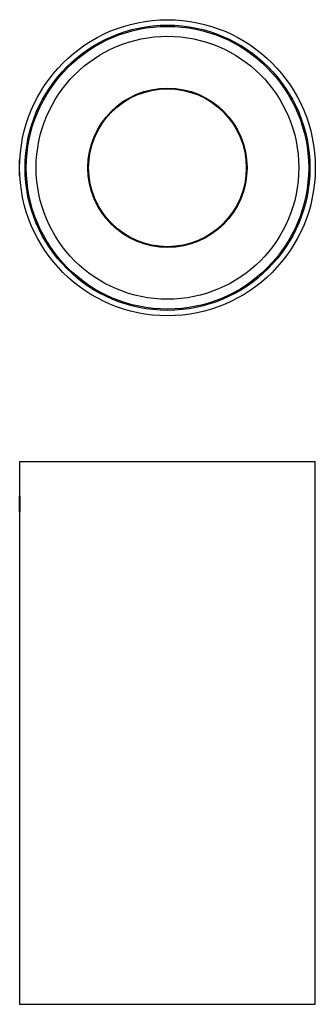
# Model space of a CAD drawing. Header units: millimetres. Extents: x 96 to 156, y 142 to 341.
import ezdxf

# ---------------------------------------------------------------- set-up
doc = ezdxf.new("R2010")
doc.units = ezdxf.units.MM

msp = doc.modelspace()

# ---------------------------------------------------------------- linework, layer by layer
at = {"color": 7, "linetype": 'Continuous', "lineweight": 25}
for p, q in [((95.85, 312.71), (95.8, 312.63)), ((95.8, 310.1), (95.8, 312.63)), ((95.8, 309.41), (95.8, 310.1)), ((95.8, 309.41), (95.85, 309.33)), ((95.8, 251.52), (95.8, 244.51)), ((95.8, 251.52), (155.8, 251.52)), ((155.8, 141.52), (155.8, 251.52)), ((95.8, 241.26), (95.8, 244.48)), ((95.8, 241.24), (95.8, 141.52)), ((95.8, 141.52), (155.8, 141.52))]:
    msp.add_line(p, q, dxfattribs=at)
for radius in [30, 28.9, 28.65, 26.65, 16.15, 16]:
    msp.add_circle((125.8, 311.02), radius, dxfattribs=at)
for points, knots in [([(95.8, 244.51), (95.8, 244.51), (95.8, 244.55), (95.81, 244.43), (95.82, 244.17), (95.84, 243.75), (95.85, 243.29), (95.85, 242.98), (95.85, 242.87)], [0, 0, 0, 0, 0.005432, 0.219804, 0.434176, 0.648829, 0.863608, 1, 1, 1, 1]), ([(95.85, 242.87), (95.85, 242.68), (95.85, 242.31), (95.83, 241.81), (95.82, 241.45), (95.8, 241.24), (95.8, 241.24), (95.8, 241.24)], [0, 0, 0, 0, 0.214617, 0.429226, 0.644039, 0.858985, 1, 1, 1, 1])]:
    msp.add_open_spline(points, degree=3, knots=knots, dxfattribs=at)

doc.saveas('drawing.dxf')
